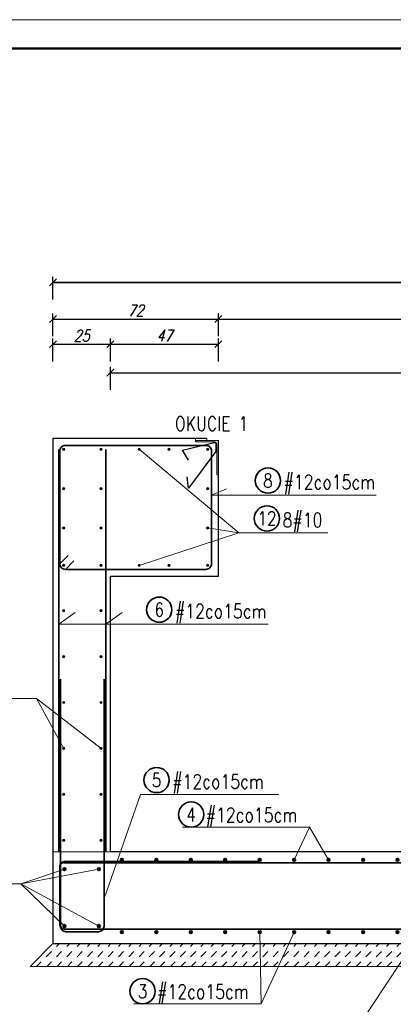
# Model space of a CAD drawing. Header units: millimetres. Extents: x 0 to 1557, y 0 to 1667.
# Tile 6 of 11: x 269 to 431, y 1096 to 1525. Entities that reach past the tile are written whole.
import ezdxf
from ezdxf.enums import TextEntityAlignment as Align

# ---------------------------------------------------------------- set-up
doc = ezdxf.new("R2010")
doc.units = ezdxf.units.MM
for name, color, linetype, lineweight in [('.0.18', 7, 'Continuous', 18), ('.0.25', 1, 'Continuous', 25), ('.0.35', 2, 'Continuous', 35), ('.0.5', 3, 'Continuous', 50), ('.0wymiar', 7, 'Continuous', 9), ('.tekst', 1, 'Continuous', 20), ('.wymiary', 9, 'Continuous', 18), ('5', 8, 'Continuous', 9)]:
    doc.layers.add(name, color=color, linetype=linetype, lineweight=lineweight)
doc.styles.add('simplex 0.8', font='simplex.shx', dxfattribs={"width": 0.8})
doc.styles.add('simplex 0.8 kursywa', font='simplex.shx', dxfattribs={"width": 0.8, "oblique": 15})
doc.linetypes.add('ZIGZAG', pattern='A,0.00254,-5.08,[131,ltypeshp.shx,S=5.08,R=0,X=-5.08,Y=0],-10.16,[131,ltypeshp.shx,S=5.08,R=180,X=5.08,Y=0],-5.08', length=20.32254)
doc.dimstyles.new('1-25', dxfattribs={"dimscale": 2.5, "dimtxt": 2, "dimasz": 1.2, "dimexe": 1, "dimexo": 0.5, "dimgap": 0.5, "dimtad": 1, "dimdec": 1, "dimrnd": 0.5, "dimdsep": 46, "dimtxsty": 'simplex 0.8 kursywa', "dimblk": 'OBLIQUE', "dimcen": 0.09, "dimclrd": 256, "dimclre": 256, "dimclrt": 256, "dimadec": 0, "dimazin": 0, "dimtfac": 1, "dimtdec": 1, "dimtix": 1, "dimtmove": 0, "dimatfit": 3, "dimfxl": 5, "dimfxlon": 1, "dimtolj": 1, "dimtzin": 0, "dimarcsym": 0})

# ---------------------------------------------------------------- blocks, each defined once
blk = doc.blocks.new('_Oblique')
at = {"color": 0, "linetype": 'ByBlock', "lineweight": -2}
blk.add_line((-0.5, -0.5), (0.5, 0.5), dxfattribs=at)
blk = doc.blocks.new('*D35')
at = {"layer": '.0.18', "lineweight": -2, "ltscale": 2, "transparency": 16777216}
for p, q in [((283.16, 1376.13), (283.16, 1386.13)), ((308.16, 1376.13), (308.16, 1386.13)), ((283.16, 1383.63), (308.16, 1383.63))]:
    blk.add_line(p, q, dxfattribs=at)
at = {"layer": 'Defpoints', "color": 0, "ltscale": 2, "transparency": 16777216}
for p in [(308.16, 1383.63), (283.16, 1342.55), (308.16, 1282.55)]:
    blk.add_point(p, dxfattribs=at)
at = {"layer": '.0.18', "lineweight": -2, "ltscale": 2, "transparency": 16777216, "xscale": 3, "yscale": 3, "zscale": 3, "rotation": 180}
blk.add_blockref('_Oblique', (283.16, 1383.63), dxfattribs=at)
at = {"layer": '.0.18', "lineweight": -2, "ltscale": 2, "transparency": 16777216, "xscale": 3, "yscale": 3, "zscale": 3}
blk.add_blockref('_Oblique', (308.16, 1383.63), dxfattribs=at)
at = {"layer": '.0.18', "ltscale": 2, "transparency": 16777216, "insert": (295.66, 1387.38), "char_height": 5, "attachment_point": 5, "style": 'simplex 0.8 kursywa'}
blk.add_mtext('\\A1;25', dxfattribs=at)
blk = doc.blocks.new('*D36')
at = {"layer": '.0.18', "lineweight": -2, "ltscale": 2, "transparency": 16777216}
for p, q in [((308.16, 1376.13), (308.16, 1386.13)), ((355.16, 1376.13), (355.16, 1386.13)), ((308.16, 1383.63), (355.16, 1383.63))]:
    blk.add_line(p, q, dxfattribs=at)
at = {"layer": 'Defpoints', "color": 0, "ltscale": 2, "transparency": 16777216}
for p in [(355.16, 1383.63), (355.16, 1340.86), (308.16, 1282.55)]:
    blk.add_point(p, dxfattribs=at)
at = {"layer": '.0.18', "lineweight": -2, "ltscale": 2, "transparency": 16777216, "xscale": 3, "yscale": 3, "zscale": 3, "rotation": 180}
blk.add_blockref('_Oblique', (308.16, 1383.63), dxfattribs=at)
at = {"layer": '.0.18', "lineweight": -2, "ltscale": 2, "transparency": 16777216, "xscale": 3, "yscale": 3, "zscale": 3}
blk.add_blockref('_Oblique', (355.16, 1383.63), dxfattribs=at)
at = {"layer": '.0.18', "ltscale": 2, "transparency": 16777216, "insert": (331.66, 1387.38), "char_height": 5, "attachment_point": 5, "style": 'simplex 0.8 kursywa'}
blk.add_mtext('\\A1;47', dxfattribs=at)
blk = doc.blocks.new('*D39')
at = {"layer": '.0.18', "lineweight": -2, "ltscale": 2, "transparency": 16777216}
for p, q in [((283.16, 1387.08), (283.16, 1397.08)), ((283.16, 1394.58), (355.16, 1394.58)), ((355.16, 1387.08), (355.16, 1397.08))]:
    blk.add_line(p, q, dxfattribs=at)
at = {"layer": 'Defpoints', "color": 0, "ltscale": 2, "transparency": 16777216}
for p in [(355.16, 1394.58), (283.16, 1342.55), (355.16, 1342.55)]:
    blk.add_point(p, dxfattribs=at)
at = {"layer": '.0.18', "lineweight": -2, "ltscale": 2, "transparency": 16777216, "xscale": 3, "yscale": 3, "zscale": 3, "rotation": 180}
blk.add_blockref('_Oblique', (283.16, 1394.58), dxfattribs=at)
at = {"layer": '.0.18', "lineweight": -2, "ltscale": 2, "transparency": 16777216, "xscale": 3, "yscale": 3, "zscale": 3}
blk.add_blockref('_Oblique', (355.16, 1394.58), dxfattribs=at)
at = {"layer": '.0.18', "ltscale": 2, "transparency": 16777216, "insert": (319.16, 1398.33), "char_height": 5, "attachment_point": 5, "style": 'simplex 0.8 kursywa'}
blk.add_mtext('\\A1;72', dxfattribs=at)
blk = doc.blocks.new('*D40')
at = {"layer": '.0.18', "lineweight": -2, "ltscale": 2, "transparency": 16777216}
for p, q in [((355.16, 1387.08), (355.16, 1397.08)), ((355.16, 1394.58), (561.16, 1394.58)), ((561.16, 1387.08), (561.16, 1397.08))]:
    blk.add_line(p, q, dxfattribs=at)
at = {"layer": 'Defpoints', "color": 0, "ltscale": 2, "transparency": 16777216}
for p in [(561.16, 1394.58), (355.16, 1342.55), (561.16, 1342.55)]:
    blk.add_point(p, dxfattribs=at)
at = {"layer": '.0.18', "lineweight": -2, "ltscale": 2, "transparency": 16777216, "xscale": 3, "yscale": 3, "zscale": 3, "rotation": 180}
blk.add_blockref('_Oblique', (355.16, 1394.58), dxfattribs=at)
at = {"layer": '.0.18', "lineweight": -2, "ltscale": 2, "transparency": 16777216, "xscale": 3, "yscale": 3, "zscale": 3}
blk.add_blockref('_Oblique', (561.16, 1394.58), dxfattribs=at)
at = {"layer": '.0.18', "ltscale": 2, "transparency": 16777216, "insert": (458.16, 1398.33), "char_height": 5, "attachment_point": 5, "style": 'simplex 0.8 kursywa'}
blk.add_mtext('\\A1;206', dxfattribs=at)
blk = doc.blocks.new('*D42')
at = {"layer": '.0.18', "lineweight": -2, "ltscale": 2, "transparency": 16777216}
for p, q in [((283.16, 1403.04), (283.16, 1413.04)), ((633.16, 1403.04), (633.16, 1413.04)), ((283.16, 1410.54), (633.16, 1410.54))]:
    blk.add_line(p, q, dxfattribs=at)
at = {"layer": 'Defpoints', "color": 0, "ltscale": 2, "transparency": 16777216}
for p in [(633.16, 1410.54), (283.16, 1342.55), (633.16, 1342.55)]:
    blk.add_point(p, dxfattribs=at)
at = {"layer": '.0.18', "lineweight": -2, "ltscale": 2, "transparency": 16777216, "xscale": 3, "yscale": 3, "zscale": 3, "rotation": 180}
blk.add_blockref('_Oblique', (283.16, 1410.54), dxfattribs=at)
at = {"layer": '.0.18', "lineweight": -2, "ltscale": 2, "transparency": 16777216, "xscale": 3, "yscale": 3, "zscale": 3}
blk.add_blockref('_Oblique', (633.16, 1410.54), dxfattribs=at)
at = {"layer": '.0.18', "ltscale": 2, "transparency": 16777216, "insert": (458.16, 1414.29), "char_height": 5, "attachment_point": 5, "style": 'simplex 0.8 kursywa'}
blk.add_mtext('\\A1;350', dxfattribs=at)
blk = doc.blocks.new('*D52')
at = {"layer": '.0.18', "lineweight": -2, "ltscale": 2, "transparency": 16777216}
for p, q in [((283.16, 1403.04), (283.16, 1413.04)), ((633.16, 1403.04), (633.16, 1413.04)), ((633.16, 1410.54), (283.16, 1410.54))]:
    blk.add_line(p, q, dxfattribs=at)
at = {"layer": 'Defpoints', "color": 0, "ltscale": 2, "transparency": 16777216}
for p in [(283.16, 1410.54), (283.16, 1342.55), (633.16, 1342.55)]:
    blk.add_point(p, dxfattribs=at)
at = {"layer": '.0.18', "lineweight": -2, "ltscale": 2, "transparency": 16777216, "xscale": 3, "yscale": 3, "zscale": 3, "rotation": 180}
blk.add_blockref('_Oblique', (283.16, 1410.54), dxfattribs=at)
at = {"layer": '.0.18', "lineweight": -2, "ltscale": 2, "transparency": 16777216, "xscale": 3, "yscale": 3, "zscale": 3}
blk.add_blockref('_Oblique', (633.16, 1410.54), dxfattribs=at)
at = {"layer": '.0.18', "ltscale": 2, "transparency": 16777216, "insert": (458.16, 1414.29), "char_height": 5, "attachment_point": 5, "style": 'simplex 0.8 kursywa'}
blk.add_mtext('\\A1;350', dxfattribs=at)
blk = doc.blocks.new('*D71')
at = {"layer": '.0.18', "lineweight": -2, "ltscale": 2, "transparency": 16777216}
for p, q in [((308.16, 1070.38), (308.16, 1060.38)), ((608.16, 1070.38), (608.16, 1060.38)), ((608.16, 1062.88), (308.16, 1062.88))]:
    blk.add_line(p, q, dxfattribs=at)
at = {"layer": 'Defpoints', "color": 0, "ltscale": 2, "transparency": 16777216}
for p in [(308.16, 1162.55), (608.16, 1162.55), (308.16, 1062.88)]:
    blk.add_point(p, dxfattribs=at)
at = {"layer": '.0.18', "lineweight": -2, "ltscale": 2, "transparency": 16777216, "xscale": 3, "yscale": 3, "zscale": 3, "rotation": 180}
blk.add_blockref('_Oblique', (308.16, 1062.88), dxfattribs=at)
at = {"layer": '.0.18', "lineweight": -2, "ltscale": 2, "transparency": 16777216, "xscale": 3, "yscale": 3, "zscale": 3}
blk.add_blockref('_Oblique', (608.16, 1062.88), dxfattribs=at)
at = {"layer": '.0.18', "ltscale": 2, "transparency": 16777216, "insert": (458.16, 1066.63), "char_height": 5, "attachment_point": 5, "style": 'simplex 0.8 kursywa'}
blk.add_mtext('\\A1;300', dxfattribs=at)
blk = doc.blocks.new('*U16')
at = {"layer": '.0.35', "linetype": 'Continuous'}
h = blk.add_hatch(color=6, dxfattribs=at)
h.dxf.hatch_style = 1
h.paths.add_polyline_path([(0.6, 15.75), (-0.6, 15.75, -1)])
h.paths.add_polyline_path([(-0.6, 15.75), (0.6, 15.75, -1)])
h = blk.add_hatch(color=3, dxfattribs=at)
h.dxf.hatch_style = 1
h.paths.add_polyline_path([(0.6, -15.75), (-0.6, -15.75, 1)])
h.paths.add_polyline_path([(-0.6, -15.75), (0.6, -15.75, 1)])
at = {"layer": '.0.35', "color": 6, "linetype": 'Continuous'}
blk.add_circle((0, 15.75), 0.6, dxfattribs=at)
at = {"layer": '.0.35', "color": 3, "linetype": 'Continuous'}
blk.add_circle((0, -15.75), 0.6, dxfattribs=at)
blk = doc.blocks.new('*U17')
at = {"color": 0, "linetype": 'ByBlock', "lineweight": -2, "transparency": 16777216}
for p in [(0, 0), (15, 0), (30, 0), (45, 0), (60, 0), (75, 0), (90, 0), (105, 0), (120, 0), (135, 0), (150, 0), (165, 0), (180, 0), (195, 0), (210, 0), (225, 0), (240, 0), (255, 0), (270, 0), (285, 0)]:
    blk.add_blockref('*U16', p, dxfattribs=at)
blk = doc.blocks.new('*U18')
at = {"layer": '.0wymiar'}
h = blk.add_hatch(color=256, dxfattribs=at)
h.dxf.hatch_style = 1
h.paths.add_polyline_path([(-8.63, 0, 0.414214), (-8.13, -0.5), (-8.13, 0), (-7.63, 0, 1)])
h.paths.add_polyline_path([(-7.63, 0), (-8.13, 0), (-8.13, -0.5, 0.414214)], flags=17)
h = blk.add_hatch(color=256, dxfattribs=at)
h.dxf.hatch_style = 1
h.paths.add_polyline_path([(8.63, 0, -0.414214), (8.13, -0.5), (8.13, 0), (7.63, 0, -1)])
h.paths.add_polyline_path([(7.63, 0), (8.13, 0), (8.13, -0.5, -0.414214)], flags=17)
for centre in [(-8.13, 0), (8.13, 0)]:
    blk.add_circle(centre, 0.5, dxfattribs=at)
blk = doc.blocks.new('*U19')
at = {"color": 0, "linetype": 'ByBlock', "lineweight": -2, "transparency": 16777216}
for p in [(0, 100), (0, 80), (0, 60), (0, 40), (0, 20), (0, 0)]:
    blk.add_blockref('*U18', p, dxfattribs=at)
blk = doc.blocks.new('*D95')
at = {"layer": '.0.18', "lineweight": -2, "transparency": 16777216}
for p, q in [((283.16, 1070.38), (283.16, 1060.38)), ((308.16, 1070.38), (308.16, 1060.38)), ((308.16, 1062.88), (283.16, 1062.88))]:
    blk.add_line(p, q, dxfattribs=at)
at = {"layer": 'Defpoints', "color": 0, "transparency": 16777216}
for p in [(308.16, 1162.55), (283.16, 1122.55), (283.16, 1062.88)]:
    blk.add_point(p, dxfattribs=at)
at = {"layer": '.0.18', "lineweight": -2, "transparency": 16777216, "xscale": 3, "yscale": 3, "zscale": 3, "rotation": 180}
blk.add_blockref('_Oblique', (283.16, 1062.88), dxfattribs=at)
at = {"layer": '.0.18', "lineweight": -2, "transparency": 16777216, "xscale": 3, "yscale": 3, "zscale": 3}
blk.add_blockref('_Oblique', (308.16, 1062.88), dxfattribs=at)
at = {"layer": '.0.18', "transparency": 16777216, "insert": (295.66, 1066.63), "char_height": 5, "attachment_point": 5, "style": 'simplex 0.8 kursywa'}
blk.add_mtext('\\A1;25', dxfattribs=at)
blk = doc.blocks.new('*D99')
at = {"layer": '.0.18', "lineweight": -2, "ltscale": 2, "transparency": 16777216}
for p, q in [((308.16, 1363.71), (308.16, 1373.71)), ((608.16, 1363.71), (608.16, 1373.71)), ((308.16, 1371.21), (608.16, 1371.21))]:
    blk.add_line(p, q, dxfattribs=at)
at = {"layer": 'Defpoints', "color": 0, "ltscale": 2, "transparency": 16777216}
for p in [(608.16, 1371.21), (308.16, 1162.55), (608.16, 1162.55)]:
    blk.add_point(p, dxfattribs=at)
at = {"layer": '.0.18', "lineweight": -2, "ltscale": 2, "transparency": 16777216, "xscale": 3, "yscale": 3, "zscale": 3, "rotation": 180}
blk.add_blockref('_Oblique', (308.16, 1371.21), dxfattribs=at)
at = {"layer": '.0.18', "lineweight": -2, "ltscale": 2, "transparency": 16777216, "xscale": 3, "yscale": 3, "zscale": 3}
blk.add_blockref('_Oblique', (608.16, 1371.21), dxfattribs=at)
at = {"layer": '.0.18', "ltscale": 2, "transparency": 16777216, "insert": (458.16, 1374.96), "char_height": 5, "attachment_point": 5, "style": 'simplex 0.8 kursywa'}
blk.add_mtext('\\A1;300', dxfattribs=at)

msp = doc.modelspace()

# ---------------------------------------------------------------- hatches: boundary and pattern name
at = {"layer": '.0.35', "linetype": 'Continuous'}
h = msp.add_hatch(color=6, dxfattribs=at)
h.dxf.hatch_style = 1
h.paths.add_polyline_path([(288.76, 1154.92), (287.56, 1154.92, -1)])
h.paths.add_polyline_path([(287.56, 1154.92), (288.76, 1154.92, -1)])
h = msp.add_hatch(color=6, dxfattribs=at)
h.dxf.hatch_style = 1
h.paths.add_polyline_path([(302.56, 1154.92), (303.76, 1154.92, 1)])
h.paths.add_polyline_path([(303.76, 1154.92), (302.56, 1154.92, 1)])
h = msp.add_hatch(color=6, dxfattribs=at)
h.dxf.hatch_style = 1
h.paths.add_polyline_path([(288.76, 1130.17), (287.56, 1130.17, 1)])
h.paths.add_polyline_path([(287.56, 1130.17), (288.76, 1130.17, 1)])
h = msp.add_hatch(color=6, dxfattribs=at)
h.dxf.hatch_style = 1
h.paths.add_polyline_path([(302.56, 1130.17), (303.76, 1130.17, -1)])
h.paths.add_polyline_path([(303.76, 1130.17), (302.56, 1130.17, -1)])
at = {"layer": '.0wymiar'}
h = msp.add_hatch(color=256, dxfattribs=at)
h.dxf.hatch_style = 1
h.paths.add_polyline_path([(287.36, 1337.85, 0.414214), (287.86, 1337.35), (287.86, 1337.85), (288.36, 1337.85, 1)])
h.paths.add_polyline_path([(288.36, 1337.85), (287.86, 1337.85), (287.86, 1337.35, 0.414214)], flags=17)
h = msp.add_hatch(color=256, dxfattribs=at)
h.dxf.hatch_style = 1
h.paths.add_polyline_path([(304.61, 1337.85, -0.414214), (304.11, 1337.35), (304.11, 1337.85), (303.61, 1337.85, -1)])
h.paths.add_polyline_path([(303.61, 1337.85), (304.11, 1337.85), (304.11, 1337.35, -0.414214)], flags=17)
h = msp.add_hatch(color=5, dxfattribs=at)
h.dxf.hatch_style = 1
h.paths.add_polyline_path([(321.18, 1337.85, -0.414214), (320.68, 1337.35), (320.68, 1337.85), (320.18, 1337.85, -1)])
h.paths.add_polyline_path([(320.18, 1337.85), (320.68, 1337.85), (320.68, 1337.35, -0.414214)], flags=17)
h = msp.add_hatch(color=5, dxfattribs=at)
h.dxf.hatch_style = 1
h.paths.add_polyline_path([(334.11, 1337.85, -0.414214), (333.61, 1337.35), (333.61, 1337.85), (333.11, 1337.85, -1)])
h.paths.add_polyline_path([(333.11, 1337.85), (333.61, 1337.85), (333.61, 1337.35, -0.414214)], flags=17)
h = msp.add_hatch(color=5, dxfattribs=at)
h.dxf.hatch_style = 1
h.paths.add_polyline_path([(350.96, 1337.85, -0.414214), (350.46, 1337.35), (350.46, 1337.85), (349.96, 1337.85, -1)])
h.paths.add_polyline_path([(349.96, 1337.85), (350.46, 1337.85), (350.46, 1337.35, -0.414214)], flags=17)
h = msp.add_hatch(color=7, dxfattribs=at)
h.dxf.hatch_style = 1
h.paths.add_polyline_path([(287.36, 1320.69, 0.414214), (287.86, 1320.19), (287.86, 1320.69), (288.36, 1320.69, 1)])
h.paths.add_polyline_path([(288.36, 1320.69), (287.86, 1320.69), (287.86, 1320.19, 0.414214)], flags=17)
h = msp.add_hatch(color=7, dxfattribs=at)
h.dxf.hatch_style = 1
h.paths.add_polyline_path([(303.61, 1320.69, 0.414214), (304.11, 1320.19), (304.11, 1320.69), (304.61, 1320.69, 1)])
h.paths.add_polyline_path([(304.61, 1320.69), (304.11, 1320.69), (304.11, 1320.19, 0.414214)], flags=17)
h = msp.add_hatch(color=5, dxfattribs=at)
h.dxf.hatch_style = 1
h.paths.add_polyline_path([(350.96, 1320.69, -0.414214), (350.46, 1320.19), (350.46, 1320.69), (349.96, 1320.69, -1)])
h.paths.add_polyline_path([(349.96, 1320.69), (350.46, 1320.69), (350.46, 1320.19, -0.414214)], flags=17)
h = msp.add_hatch(color=7, dxfattribs=at)
h.dxf.hatch_style = 1
h.paths.add_polyline_path([(287.36, 1303.62, -0.414214), (287.86, 1304.12), (287.86, 1303.62), (288.36, 1303.62, -1)])
h.paths.add_polyline_path([(288.36, 1303.62), (287.86, 1303.62), (287.86, 1304.12, -0.414214)], flags=17)
h = msp.add_hatch(color=7, dxfattribs=at)
h.dxf.hatch_style = 1
h.paths.add_polyline_path([(303.61, 1303.62, -0.414214), (304.11, 1304.12), (304.11, 1303.62), (304.61, 1303.62, -1)])
h.paths.add_polyline_path([(304.61, 1303.62), (304.11, 1303.62), (304.11, 1304.12, -0.414214)], flags=17)
h = msp.add_hatch(color=5, dxfattribs=at)
h.dxf.hatch_style = 1
h.paths.add_polyline_path([(350.96, 1303.62, 0.414214), (350.46, 1304.12), (350.46, 1303.62), (349.96, 1303.62, 1)])
h.paths.add_polyline_path([(349.96, 1303.62), (350.46, 1303.62), (350.46, 1304.12, 0.414214)], flags=17)
h = msp.add_hatch(color=256, dxfattribs=at)
h.dxf.hatch_style = 1
h.paths.add_polyline_path([(287.36, 1287.25, -0.414214), (287.86, 1287.75), (287.86, 1287.25), (288.36, 1287.25, -1)])
h.paths.add_polyline_path([(288.36, 1287.25), (287.86, 1287.25), (287.86, 1287.75, -0.414214)], flags=17)
h = msp.add_hatch(color=256, dxfattribs=at)
h.dxf.hatch_style = 1
h.paths.add_polyline_path([(304.61, 1287.25, 0.414214), (304.11, 1287.75), (304.11, 1287.25), (303.61, 1287.25, 1)])
h.paths.add_polyline_path([(303.61, 1287.25), (304.11, 1287.25), (304.11, 1287.75, 0.414214)], flags=17)
h = msp.add_hatch(color=5, dxfattribs=at)
h.dxf.hatch_style = 1
h.paths.add_polyline_path([(321.18, 1287.25, 0.414214), (320.68, 1287.75), (320.68, 1287.25), (320.18, 1287.25, 1)])
h.paths.add_polyline_path([(320.18, 1287.25), (320.68, 1287.25), (320.68, 1287.75, 0.414214)], flags=17)
h = msp.add_hatch(color=5, dxfattribs=at)
h.dxf.hatch_style = 1
h.paths.add_polyline_path([(334.11, 1287.25, 0.414214), (333.61, 1287.75), (333.61, 1287.25), (333.11, 1287.25, 1)])
h.paths.add_polyline_path([(333.11, 1287.25), (333.61, 1287.25), (333.61, 1287.75, 0.414214)], flags=17)
h = msp.add_hatch(color=5, dxfattribs=at)
h.dxf.hatch_style = 1
h.paths.add_polyline_path([(350.96, 1287.25, 0.414214), (350.46, 1287.75), (350.46, 1287.25), (349.96, 1287.25, 1)])
h.paths.add_polyline_path([(349.96, 1287.25), (350.46, 1287.25), (350.46, 1287.75, 0.414214)], flags=17)
at = {"layer": '.wymiary', "ltscale": 2}
h = msp.add_hatch(dxfattribs=at)
h.set_pattern_fill('DASH', color=256, angle=45, style=0)
h.set_pattern_definition([(45, (23664.7864, 2715.287), (4e-16, 4.49012806), [3.175, -3.175])])
h.paths.add_polyline_path([(633.16, 1122.55), (622.48, 1122.55), (618.15, 1112.55), (643.16, 1112.55)])
h.paths.add_polyline_path([(622.48, 1122.55), (522.93, 1122.55), (519.57, 1112.55), (618.15, 1112.55)])
h.paths.add_polyline_path([(522.93, 1122.55), (450.59, 1122.55), (445.45, 1112.55), (519.57, 1112.55)])
h.paths.add_polyline_path([(450.59, 1122.55), (437.76, 1122.55), (436.97, 1112.55), (445.45, 1112.55)])
h.paths.add_polyline_path([(437.76, 1122.55), (291.79, 1122.55), (290.78, 1112.55), (436.97, 1112.55)])
h.paths.add_polyline_path([(291.79, 1122.55), (290.47, 1122.55), (289.82, 1112.55), (290.78, 1112.55)])
h.paths.add_polyline_path([(290.47, 1122.55), (287.86, 1122.55), (284.15, 1112.55), (289.82, 1112.55)])
h.paths.add_polyline_path([(287.86, 1122.55), (286.49, 1122.55), (281.96, 1112.55), (284.15, 1112.55)])
h.paths.add_polyline_path([(286.49, 1122.55), (283.16, 1122.55), (273.16, 1112.55), (281.96, 1112.55)])

# ---------------------------------------------------------------- linework, layer by layer
at = {"layer": '.0.18', "linetype": 'ZIGZAG', "ltscale": 0.2}
msp.add_line((283.16, 1162.55), (308.16, 1162.55), dxfattribs=at)
at = {"layer": '.0.18', "ltscale": 2}
for p in [(283.16, 1122.55), (643.16, 1112.55)]:
    msp.add_line(p, (273.16, 1112.55), dxfattribs=at)
at = {"layer": '.0.25'}
msp.add_line((608.16, 1162.55), (308.16, 1162.55), dxfattribs=at)
for points in [[(350.16, 1342.55), (283.16, 1342.55), (283.16, 1122.55), (633.16, 1122.55), (633.16, 1342.55), (566.16, 1342.55)], [(308.16, 1162.55), (308.16, 1282.55), (355.16, 1282.55), (355.16, 1341.75)]]:
    msp.add_lwpolyline(points, dxfattribs=at)
at = {"layer": '.0.35', "color": 2, "linetype": 'Continuous'}
for p, q in [((285.76, 1162.55), (285.76, 1337.77)), ((306.21, 1162.55), (306.21, 1337.77))]:
    msp.add_line(p, q, dxfattribs=at)
at = {"layer": '.0.35', "color": 1, "linetype": 'Continuous'}
for p, q in [((286.16, 1287.95), (289.82, 1291.62)), ((288.56, 1285.55), (292.22, 1289.22))]:
    msp.add_line(p, q, dxfattribs=at)
at = {"layer": '.0.35', "color": 6, "linetype": 'Continuous'}
msp.add_line((286.16, 1157.75), (630.16, 1157.75), dxfattribs=at)
at = {"layer": '.0.35', "color": 1, "linetype": 'Continuous'}
msp.add_lwpolyline([(288.56, 1339.55), (349.76, 1339.55, -0.414214), (352.16, 1337.15), (352.16, 1287.95, -0.414214), (349.76, 1285.55), (288.56, 1285.55, -0.414214), (286.16, 1287.95), (286.16, 1337.15, -0.414214)], format="xyb", close=True, dxfattribs=at)
at = {"layer": '.0.35', "color": 4, "linetype": 'Continuous'}
msp.add_lwpolyline([(286.4, 1237.7), (286.4, 1130.1, 0.414214), (288.8, 1127.7), (303, 1127.7, 0.414214), (305.4, 1130.1), (305.4, 1237.7)], format="xyb", dxfattribs=at)
at = {"layer": '.0.35', "color": 3, "linetype": 'Continuous'}
msp.add_lwpolyline([(543.16, 1158.35), (627.76, 1158.35, -0.414214), (630.16, 1155.95), (630.16, 1131.15, -0.414214), (627.76, 1128.75), (288.56, 1128.75, -0.414214), (286.16, 1131.15), (286.16, 1155.95, -0.414214), (288.56, 1158.35), (373.16, 1158.35)], format="xyb", dxfattribs=at)
at = {"layer": '.0.35'}
for centre in [(376.75, 1324.22), (376.31, 1307.73), (329.43, 1267.98), (328.28, 1193.77), (343.32, 1178.73), (322.17, 1101.76)]:
    msp.add_circle(centre, 5.5, dxfattribs=at)
at = {"layer": '.0.35', "color": 6, "linetype": 'Continuous'}
for centre in [(288.16, 1154.92), (303.16, 1154.92), (288.16, 1130.17), (303.16, 1130.17)]:
    msp.add_circle(centre, 0.6, dxfattribs=at)
at = {"layer": '.0.5'}
msp.add_lwpolyline([(1512.5, 12.5), (50, 12.5), (50, 1512.5), (1512.5, 1512.5), (1512.5, 12.5)], dxfattribs=at)
at = {"layer": '.0wymiar'}
msp.add_lwpolyline([(0, 1525), (1525, 1525), (1525, 0), (0, 0)], close=True, dxfattribs=at)
for centre in [(287.86, 1337.85), (304.11, 1337.85), (287.86, 1287.25), (304.11, 1287.25)]:
    msp.add_circle(centre, 0.5, dxfattribs=at)
at = {"layer": '.0wymiar', "color": 5}
for centre in [(320.68, 1337.85), (333.61, 1337.85), (350.46, 1337.85), (350.46, 1320.69), (350.46, 1303.62), (320.68, 1287.25), (333.61, 1287.25), (350.46, 1287.25)]:
    msp.add_circle(centre, 0.5, dxfattribs=at)
at = {"layer": '.0wymiar', "color": 7}
for centre in [(287.86, 1320.69), (304.11, 1320.69), (287.86, 1303.62), (304.11, 1303.62)]:
    msp.add_circle(centre, 0.5, dxfattribs=at)
at = {"layer": '.tekst'}
for p, q in [((364.06, 1301.42), (320.68, 1337.85)), ((352.16, 1317.91), (358.65, 1320.61)), ((352.16, 1317.91), (423.91, 1317.91)), ((364.06, 1301.42), (320.68, 1287.25)), ((364.06, 1301.42), (350.46, 1303.62)), ((364.06, 1301.42), (402.77, 1301.42)), ((285.76, 1261.67), (292.76, 1266.81)), ((306.21, 1261.67), (313.21, 1266.81)), ((285.76, 1261.67), (376.79, 1261.67)), ((220.08, 1229.26), (276.03, 1229.26)), ((276.03, 1229.26), (287.86, 1207.55)), ((304.11, 1207.55), (276.03, 1229.26)), ((321.28, 1187.46), (305.4, 1142.12)), ((321.28, 1187.46), (381.46, 1187.46)), ((339.48, 1173.2), (394.9, 1173.2)), ((394.9, 1173.2), (388.16, 1159.05)), ((394.9, 1173.2), (403.16, 1159.05)), ((269.21, 1148.6), (288.16, 1154.92)), ((303.16, 1154.92), (269.21, 1148.6)), ((238.4, 1148.6), (269.21, 1148.6)), ((303.16, 1130.17), (269.21, 1148.6)), ((288.16, 1130.17), (269.21, 1148.6)), ((409.56, 1076.57), (443.97, 1128.75)), ((373.75, 1096.24), (373.16, 1127.55)), ((373.75, 1096.24), (388.16, 1127.55)), ((318.33, 1096.24), (373.75, 1096.24))]:
    msp.add_line(p, q, dxfattribs=at)
at = {"color": 2, "linetype": 'Continuous'}
msp.add_lwpolyline([(342.13, 1333.13), (339.53, 1337.4), (354.11, 1340.93), (354.11, 1336.93), (342.22, 1320.85), (341.54, 1325.8)], dxfattribs=at)
at = {"layer": '5', "color": 3, "linetype": 'Continuous', "ltscale": 5}
msp.add_lwpolyline([(345.16, 1341.75), (350.16, 1341.75), (350.16, 1342.55), (345.16, 1342.55)], close=True, dxfattribs=at)
at = {"layer": '5', "color": 3, "linetype": 'Continuous'}
msp.add_lwpolyline([(355.16, 1326.75), (355.16, 1341.75), (345.16, 1341.75), (345.16, 1341.5, 0.414214), (345.61, 1341.05), (353.56, 1341.05, -0.414214), (354.46, 1340.15), (354.46, 1327.2, 0.414214), (354.91, 1326.75)], format="xyb", close=True, dxfattribs=at)

# ---------------------------------------------------------------- block references
for name, p in [('*U19', (295.98, 1167.55)), ('*U17', (313.16, 1143.3))]:
    msp.add_blockref(name, p)

# ---------------------------------------------------------------- texts
at = {"layer": '.0.25', "color": 7, "char_height": 6, "width": 346.8074, "attachment_point": 5, "style": 'simplex 0.8'}
for s, insert in [('8', (376.75, 1324.22)), ('12', (376.31, 1307.73)), ('6', (329.43, 1267.98)), ('5', (328.28, 1193.77)), ('4', (343.32, 1178.73)), ('3', (322.17, 1101.76))]:
    msp.add_mtext(s, dxfattribs=dict(at, insert=insert))
at = {"layer": '.tekst', "style": 'simplex 0.8', "width": 0.8}
msp.add_text('OKUCIE 1', height=6.25, dxfattribs=at).set_placement((368.19, 1344.02), align=Align.BOTTOM_RIGHT)
for s, p in [('#12co15cm ', (383.55, 1323.58)), ('8#10 ', (383.11, 1307.09)), ('#12co15cm ', (336.23, 1267.34)), ('#12co15cm ', (335.08, 1193.13)), ('#12co15cm ', (349.63, 1178.57)), ('#12co15cm ', (328.48, 1101.61))]:
    msp.add_text(s, height=6.25, dxfattribs=at).set_placement(p, align=Align.MIDDLE_LEFT)

# ---------------------------------------------------------------- dimensions: what is measured, and where the dimension line sits
at = {"layer": '.0.18', "ltscale": 2}
for base, p1, p2, picture, middle in [((633.16, 1410.54), (283.16, 1342.55), (633.16, 1342.55), '*D42', (458.16, 1414.29)), ((355.16, 1394.58), (283.16, 1342.55), (355.16, 1342.55), '*D39', (319.16, 1398.33)), ((308.16, 1383.63), (283.16, 1342.55), (308.16, 1282.55), '*D35', (295.66, 1387.38)), ((355.16, 1383.63), (308.16, 1282.55), (355.16, 1340.86), '*D36', (331.66, 1387.38))]:
    dim = msp.add_linear_dim(base=base, p1=p1, p2=p2, dimstyle='1-25', override={"dimrnd": 1, "dimfxl": 3}, dxfattribs=at)
    dim.commit()
    dim.dimension.update_dxf_attribs({"geometry": picture, "text_midpoint": middle})
dim = msp.add_linear_dim(base=(283.16, 1410.54), p1=(633.16, 1342.55), p2=(283.16, 1342.55), angle=180, dimstyle='1-25', override={"dimrnd": 1, "dimfxl": 3}, dxfattribs=at)
dim.commit()
dim.dimension.update_dxf_attribs({"geometry": '*D52', "text_midpoint": (458.16, 1414.29)})
at = {"layer": '.0.18', "color": 1, "ltscale": 2}
for base, p1, p2, picture, middle in [((561.16, 1394.58), (355.16, 1342.55), (561.16, 1342.55), '*D40', (458.16, 1398.33)), ((608.16, 1371.21), (308.16, 1162.55), (608.16, 1162.55), '*D99', (458.16, 1374.96)), ((308.16, 1062.88), (608.16, 1162.55), (308.16, 1162.55), '*D71', (458.16, 1066.63))]:
    dim = msp.add_linear_dim(base=base, p1=p1, p2=p2, dimstyle='1-25', override={"dimrnd": 1, "dimfxl": 3}, dxfattribs=at)
    dim.commit()
    dim.dimension.update_dxf_attribs({"geometry": picture, "text_midpoint": middle})
at = {"layer": '.0.18'}
dim = msp.add_linear_dim(base=(283.16, 1062.88), p1=(308.16, 1162.55), p2=(283.16, 1122.55), dimstyle='1-25', override={"dimrnd": 1, "dimtmove": 1, "dimfxl": 3}, dxfattribs=at)
dim.commit()
dim.dimension.update_dxf_attribs({"geometry": '*D95', "text_midpoint": (295.66, 1066.63)})

doc.saveas('drawing.dxf')
